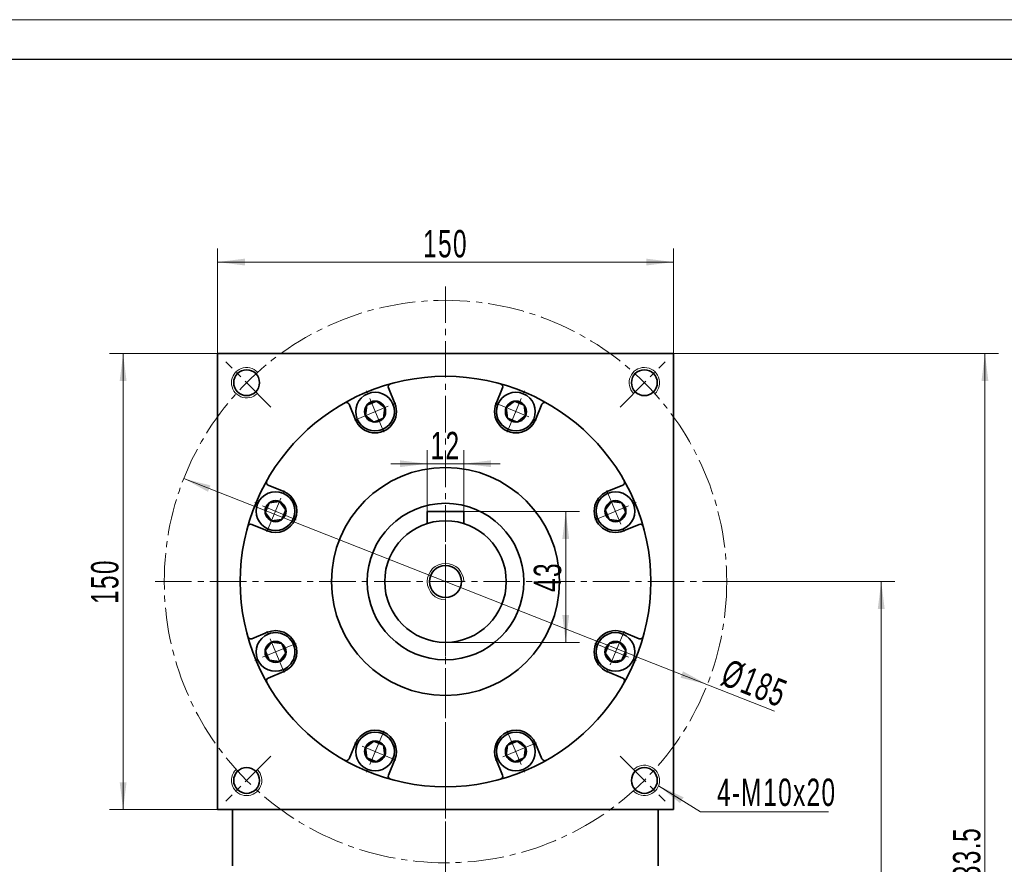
# Model space of a CAD drawing. Header units: millimetres. Extents: x 2861 to 3961, y -283 to 566.
# Tile 7 of 7: x 3472 to 3796, y 218 to 495. Entities that reach past the tile are written whole.
import ezdxf

# ---------------------------------------------------------------- set-up
doc = ezdxf.new("R2010")
doc.units = ezdxf.units.MM
doc.set_wipeout_variables(frame=1)
doc.linetypes.add('CENTER', pattern=[10.16, 6.35, -1.27, 1.27, -1.27])
doc.linetypes.add('点画线', pattern=[18, 12, -2, 2, -2])
doc.layers.get('0').update_dxf_attribs({"lineweight": 35})
for name, color, linetype, lineweight in [('3中心线层', 1, 'CENTER', 18), ('中心线层', 1, '点画线', 18), ('图框_外框线', 7, 'Continuous', 18), ('尺寸线层', 3, 'Continuous', 18), ('粗实线层', 7, 'Continuous', 35)]:
    doc.layers.add(name, color=color, linetype=linetype, lineweight=lineweight)
doc.styles.add('标准', font='txt', dxfattribs={"width": 0.667})
doc.dimstyles.new('a4-1-3', dxfattribs={"dimtxt": 9, "dimasz": 9, "dimexe": 4.5, "dimexo": 0, "dimgap": 1.5, "dimtad": 1, "dimdec": 3, "dimdsep": 46, "dimtxsty": '标准', "dimblk": '_CAXARROW', "dimcen": 0, "dimdle": 12, "dimazin": 2, "dimtfac": 0.707107, "dimtdec": 3, "dimtix": 1, "dimtmove": 2, "dimatfit": 3, "dimfxl": 0, "dimfrac": 2, "dimtolj": 1, "dimtzin": 0, "dimarcsym": 0})

# ---------------------------------------------------------------- blocks, each defined once
blk = doc.blocks.new('*X17')
at = {"layer": '中心线层', "linetype": '点画线', "lineweight": 18}
for p, q in [((0, -7.37), (0, 7.37)), ((-7.37, 0), (7.37, 0))]:
    blk.add_line(p, q, dxfattribs=at)
at = {"layer": '粗实线层'}
for p, q in [((-3.46, 0), (-1.73, 3)), ((-3.46, 0), (-1.73, -3)), ((-1.73, 3), (1.73, 3)), ((3.46, 0), (1.73, 3)), ((3.46, 0), (1.73, 3)), ((3.46, 0), (1.73, -3)), ((-1.73, -3), (1.73, -3))]:
    blk.add_line(p, q, dxfattribs=at)
blk.add_circle((0, 0), 3.46, dxfattribs=at)
for start, end in [(0, 180), (180, 360)]:
    blk.add_arc((0, 0), 6.37, start, end, dxfattribs=at)
blk = doc.blocks.new('*X18')
at = {"layer": '尺寸线层', "linetype": 'Continuous'}
for points in [[(3526.38, 344.5), (3534.34, 340.16), (3535.16, 342.25)], [(3698.53, 276.77), (3689.75, 279.02), (3690.57, 281.11)]]:
    blk.add_hatch(color=0, dxfattribs=at).paths.add_polyline_path(points, flags=0)
at = {"layer": '尺寸线层', "color": 0, "linetype": 'Continuous'}
blk.add_line((3720.69, 268.05), (3526.38, 344.5), dxfattribs=at)
at = {"layer": '尺寸线层', "color": 0, "insert": (3714.09, 277.07), "char_height": 9, "width": 41.9084, "attachment_point": 5, "rotation": 338.524, "line_spacing_factor": 1.15057, "style": '标准'}
blk.add_mtext('\\T1.1;%%C185', dxfattribs=at)
blk = doc.blocks.new('_CAXARROW')
blk.add_hatch(color=0).paths.add_polyline_path([(0, 0), (-1, 0.125), (-1, -0.125)], flags=0)
blk = doc.blocks.new('*X19')
at = {"layer": '尺寸线层', "linetype": 'Continuous'}
blk.add_hatch(color=0, dxfattribs=at).paths.add_polyline_path([(-14.71, 8.58), (-6.48, 4.77), (-7.68, 2.86)], flags=0)
at = {"layer": '尺寸线层', "color": 0, "linetype": 'Continuous'}
blk.add_line((-14.71, 8.58), (-0.97, 0), dxfattribs=at)
at = {"layer": '尺寸线层', "color": 0}
for p, q in [((-0.97, 0), (0, 0)), ((0, 0), (41.11, 0)), ((0, 0), (0, 0))]:
    blk.add_line(p, q, dxfattribs=at)
at = {"layer": '尺寸线层', "color": 0, "insert": (4.5, 1.8), "char_height": 9, "width": 78.7372, "attachment_point": 7, "line_spacing_factor": 1.15057, "style": '标准'}
blk.add_mtext('\\T1.1;4-M10x20', dxfattribs=at)
blk = doc.blocks.new('*X20')
at = {"layer": '尺寸线层', "linetype": 'Continuous'}
for points in [[(3537.46, 415.72), (3546.46, 416.84), (3546.46, 414.59)], [(3687.46, 415.72), (3678.46, 416.84), (3678.46, 414.59)]]:
    blk.add_hatch(color=0, dxfattribs=at).paths.add_polyline_path(points, flags=0)
at = {"layer": '尺寸线层', "color": 0, "linetype": 'Continuous'}
for p, q in [((3537.46, 385.63), (3537.46, 420.22)), ((3687.46, 385.63), (3687.46, 420.22)), ((3537.46, 415.72), (3687.46, 415.72))]:
    blk.add_line(p, q, dxfattribs=at)
at = {"layer": '尺寸线层', "color": 0, "insert": (3612.46, 421.69), "char_height": 9, "width": 26.8287, "attachment_point": 5, "line_spacing_factor": 1.15057, "style": '标准'}
blk.add_mtext('\\T1.1;150', dxfattribs=at)
blk = doc.blocks.new('*X21')
at = {"layer": '尺寸线层', "linetype": 'Continuous'}
for points in [[(3506.43, 385.63), (3505.3, 376.63), (3507.55, 376.63)], [(3506.43, 235.63), (3505.3, 244.63), (3507.55, 244.63)]]:
    blk.add_hatch(color=0, dxfattribs=at).paths.add_polyline_path(points, flags=0)
at = {"layer": '尺寸线层', "color": 0, "linetype": 'Continuous'}
for p, q in [((3537.46, 385.63), (3501.93, 385.63)), ((3506.43, 235.63), (3506.43, 385.63)), ((3537.46, 235.63), (3501.93, 235.63))]:
    blk.add_line(p, q, dxfattribs=at)
at = {"layer": '尺寸线层', "color": 0, "insert": (3500.45, 310.63), "char_height": 9, "width": 26.8287, "attachment_point": 5, "rotation": 90, "line_spacing_factor": 1.15057, "style": '标准'}
blk.add_mtext('\\T1.1;150', dxfattribs=at)
blk = doc.blocks.new('*X37')
at = {"layer": '尺寸线层', "linetype": 'Continuous'}
for points in [[(3606.46, 349.38), (3597.46, 348.26), (3597.46, 350.51)], [(3618.46, 349.38), (3627.46, 348.26), (3627.46, 350.51)]]:
    blk.add_hatch(color=0, dxfattribs=at).paths.add_polyline_path(points, flags=0)
at = {"layer": '尺寸线层', "color": 0, "linetype": 'Continuous'}
for p, q in [((3606.46, 333.63), (3606.46, 353.88)), ((3618.46, 333.63), (3618.46, 353.88)), ((3630.46, 349.38), (3594.46, 349.38))]:
    blk.add_line(p, q, dxfattribs=at)
at = {"layer": '尺寸线层', "color": 0, "insert": (3612.46, 355.36), "char_height": 9, "width": 18, "attachment_point": 5, "line_spacing_factor": 1.15057, "style": '标准'}
blk.add_mtext('\\T1.1;12', dxfattribs=at)
blk = doc.blocks.new('*X38')
at = {"layer": '尺寸线层', "linetype": 'Continuous'}
for points in [[(3652.01, 333.63), (3653.13, 324.63), (3650.88, 324.63)], [(3652.01, 290.63), (3653.13, 299.63), (3650.88, 299.63)]]:
    blk.add_hatch(color=0, dxfattribs=at).paths.add_polyline_path(points, flags=0)
at = {"layer": '尺寸线层', "color": 0, "linetype": 'Continuous'}
for p, q in [((3618.46, 333.63), (3656.51, 333.63)), ((3652.01, 333.63), (3652.01, 290.63)), ((3612.46, 290.63), (3656.51, 290.63))]:
    blk.add_line(p, q, dxfattribs=at)
at = {"layer": '尺寸线层', "color": 0, "insert": (3646.06, 312.13), "char_height": 9, "width": 18.4199, "attachment_point": 5, "rotation": 90, "line_spacing_factor": 1.15057, "style": '标准'}
blk.add_mtext('\\T1.1;43', dxfattribs=at)
blk = doc.blocks.new('*X50')
at = {"layer": '尺寸线层', "linetype": 'Continuous'}
for points in [[(3789.88, 385.63), (3788.75, 376.63), (3791, 376.63)], [(3789.88, 52.13), (3788.75, 61.13), (3791, 61.13)]]:
    blk.add_hatch(color=0, dxfattribs=at).paths.add_polyline_path(points, flags=0)
at = {"layer": '尺寸线层', "color": 0, "linetype": 'Continuous'}
for p, q in [((3687.46, 385.63), (3794.38, 385.63)), ((3789.88, 52.13), (3789.88, 385.63)), ((3699.96, 52.13), (3794.38, 52.13))]:
    blk.add_line(p, q, dxfattribs=at)
at = {"layer": '尺寸线层', "color": 0, "insert": (3783.92, 218.88), "char_height": 9, "width": 41.3526, "attachment_point": 5, "rotation": 90, "line_spacing_factor": 1.15057, "style": '标准'}
blk.add_mtext('\\T1.1;333.5', dxfattribs=at)
blk = doc.blocks.new('*X51')
at = {"layer": '尺寸线层', "linetype": 'Continuous'}
for points in [[(3755.77, 310.63), (3756.89, 301.63), (3754.64, 301.63)], [(3755.77, 52.13), (3756.89, 61.13), (3754.64, 61.13)]]:
    blk.add_hatch(color=0, dxfattribs=at).paths.add_polyline_path(points, flags=0)
at = {"layer": '尺寸线层', "color": 0, "linetype": 'Continuous'}
for p, q in [((3707.96, 310.63), (3760.27, 310.63)), ((3755.77, 310.63), (3755.77, 52.13)), ((3699.96, 52.13), (3760.27, 52.13))]:
    blk.add_line(p, q, dxfattribs=at)
at = {"layer": '尺寸线层', "color": 0, "insert": (3749.82, 181.38), "char_height": 9, "width": 42.0015, "attachment_point": 5, "rotation": 90, "line_spacing_factor": 1.15057, "style": '标准'}
blk.add_mtext('\\T1.1;258.5', dxfattribs=at)

msp = doc.modelspace()

# ---------------------------------------------------------------- linework, layer by layer
at = {"layer": '3中心线层'}
msp.add_line((3612.4551, 322.8212), (3612.4551, 39.8138), dxfattribs=at)
at = {"layer": '中心线层'}
for p, q in [((3612.4551, 53.7111), (3612.4551, 408.1411)), ((3555.0496, 368.0386), (3540.2237, 382.8644)), ((3669.8606, 368.0386), (3684.6865, 382.8644)), ((3516.9551, 310.6331), (3707.9551, 310.6331)), ((3555.0496, 253.2275), (3540.2237, 238.4017)), ((3669.8606, 253.2275), (3684.6865, 238.4017))]:
    msp.add_line(p, q, dxfattribs=at)
msp.add_circle((3612.4551, 310.6331), 92.5, dxfattribs=at)
at = {"layer": '图框_外框线', "color": 3}
msp.add_lwpolyline([(2860.6588, -282.6473), (3960.9738, -282.6473), (3960.9738, 495.4325), (2860.6588, 495.4325)], close=True, dxfattribs=at)
at = {"layer": '图框_外框线', "color": 3, "lineweight": 25}
msp.add_lwpolyline([(2926.1538, -269.5483), (3947.8748, -269.5483), (3947.8748, 482.3335), (2926.1538, 482.3335)], close=True, dxfattribs=at)
at = {"layer": '粗实线层'}
for p, q in [((3537.4551, 385.6331), (3687.4551, 385.6331)), ((3537.4551, 235.6331), (3537.4551, 385.6331)), ((3687.4551, 235.6331), (3687.4551, 385.6331)), ((3618.4551, 333.6331), (3606.4551, 333.6331)), ((3606.4551, 333.6331), (3606.4551, 329.7118)), ((3618.4551, 333.6331), (3618.4551, 329.7118)), ((3537.4551, 235.6331), (3687.4551, 235.6331)), ((3542.4551, 217.1331), (3542.4551, 235.6331)), ((3682.4551, 217.1331), (3682.4551, 235.6331))]:
    msp.add_line(p, q, dxfattribs=at)
for centre, radius in [((3547.0477, 376.0404), 4.25), ((3677.8625, 376.0404), 4.25), ((3612.4551, 310.6331), 67.5), ((3612.4551, 310.6331), 37.5), ((3612.4551, 310.6331), 25.75), ((3612.4551, 310.6331), 20), ((3612.4551, 310.6331), 5.25), ((3547.0477, 245.2257), 4.25), ((3677.8625, 245.2257), 4.25)]:
    msp.add_circle(centre, radius, dxfattribs=at)
at = {"layer": '粗实线层', "lineweight": 18}
for centre, radius, start, end in [((3547.0477, 376.0404), 5, 43.451277, 315), ((3677.8625, 376.0404), 5, 313.451277, 225), ((3612.4551, 310.6331), 6, 0, 270), ((3677.8625, 245.2257), 5, 223.451277, 135), ((3547.0477, 245.2257), 5, 133.451277, 45)]:
    msp.add_arc(centre, radius, start, end, dxfattribs=at)
at = {"layer": '粗实线层'}
for centre, start, end in [((3579.8004, 368.5634), 22.500053, 119.409337), ((3645.1098, 368.5634), 60.590663, 157.499947), ((3554.5248, 343.2877), 150.590663, 247.499947), ((3670.3854, 343.2877), 292.500053, 29.409337), ((3554.5248, 277.9784), 112.500053, 209.409337), ((3670.3854, 277.9784), 330.590663, 67.499947), ((3579.8004, 252.7027), 240.590663, 337.499947), ((3645.1098, 252.7027), 202.500053, 299.409337)]:
    msp.add_arc(centre, 1, start, end, dxfattribs=at)

# ---------------------------------------------------------------- block references
at = {"layer": '尺寸线层'}
msp.add_blockref('*X19', (3697.2597, 234.8944), dxfattribs=at)

# ---------------------------------------------------------------- dimensions: what is measured, and where the dimension line sits
dim = msp.add_linear_dim(base=(3687.4551, 415.7192), p1=(3537.4551, 385.6331), p2=(3687.4551, 385.6331), dimstyle='a4-1-3', override={"dimsah": 1, "dimtfill": 1, "dimtzin": 0}, dxfattribs=at)
dim.commit()
dim.dimension.update_dxf_attribs({"geometry": '*X20', "text_midpoint": (3612.4551, 421.6941)})
for base, p1, p2, angle, picture, middle in [((3506.4291, 385.6331), (3537.4551, 235.6331), (3537.4551, 385.6331), 90, '*X21', (3500.4543, 310.6331)), ((3789.8756, 385.6331), (3699.9551, 52.133), (3687.4551, 385.6331), 90, '*X50', (3783.9243, 218.883)), ((3652.0096, 290.6331), (3618.4551, 333.6331), (3612.4551, 290.6331), 270, '*X38', (3646.0598, 312.1331)), ((3755.7699, 52.133), (3707.9551, 310.6331), (3699.9551, 52.133), 90, '*X51', (3749.8185, 181.383))]:
    dim = msp.add_linear_dim(base=base, p1=p1, p2=p2, angle=angle, dimstyle='a4-1-3', override={"dimsah": 1, "dimtfill": 1, "dimtzin": 0}, dxfattribs=at)
    dim.commit()
    dim.dimension.update_dxf_attribs({"geometry": picture, "text_midpoint": middle})

# ---------------------------------------------------------------- next in the draw order: wipeouts: each hides what was drawn before it
for points in [[(3595.1833, 368.9635), (3595.1702, 368.9947), (3595.157, 369.0259), (3595.1437, 369.057), (3595.1302, 369.0879), (3595.1165, 369.1189), (3595.1026, 369.1497), (3595.0886, 369.1805), (3595.0744, 369.2112), (3595.0601, 369.2418), (3595.0456, 369.2724), (3595.0309, 369.3028), (3595.0161, 369.3332), (3595.0011, 369.3635), (3594.986, 369.3938), (3594.9707, 369.4239), (3594.9552, 369.454), (3594.9396, 369.484), (3594.9238, 369.5139), (3594.9079, 369.5437), (3594.8918, 369.5734), (3594.8755, 369.6031), (3594.8591, 369.6327), (3594.8425, 369.6621), (3594.8258, 369.6915), (3594.8089, 369.7208), (3594.7919, 369.75), (3594.7747, 369.7791), (3594.7573, 369.8082), (3594.7398, 369.8371), (3594.7222, 369.8659), (3594.7222, 369.8659), (3594.5592, 370.1171), (3594.3845, 370.3603), (3594.1987, 370.5951), (3594.002, 370.8209), (3593.7949, 371.0371), (3593.5778, 371.2434), (3593.3513, 371.4392), (3593.1158, 371.6242), (3592.8719, 371.7979), (3592.6201, 371.9599), (3592.361, 372.1099), (3592.0951, 372.2476), (3591.823, 372.3726), (3591.5453, 372.4846), (3591.2627, 372.5835), (3590.9757, 372.669), (3590.6851, 372.7409), (3590.3913, 372.799), (3590.0952, 372.8432), (3589.7973, 372.8735), (3589.4983, 372.8898), (3589.1989, 372.8919), (3588.8997, 372.88), (3588.6014, 372.854), (3588.3046, 372.814), (3588.0101, 372.7601), (3587.7184, 372.6924), (3587.4303, 372.6111), (3587.1462, 372.5163), (3586.867, 372.4083), (3586.867, 372.4083), (3586.5931, 372.2872), (3586.3252, 372.1534), (3586.064, 372.0071), (3585.8099, 371.8487), (3585.5635, 371.6786), (3585.3254, 371.497), (3585.0961, 371.3045), (3584.8761, 371.1013), (3584.6659, 370.8881), (3584.4659, 370.6652), (3584.2767, 370.4332), (3584.0986, 370.1925), (3583.932, 369.9437), (3583.7773, 369.6873), (3583.6348, 369.4239), (3583.5049, 369.1542), (3583.3878, 368.8786), (3583.2838, 368.5978), (3583.1931, 368.3124), (3583.1159, 368.0231), (3583.0524, 367.7305), (3583.0028, 367.4352), (3582.9671, 367.1379), (3582.9454, 366.8393), (3582.9378, 366.54), (3582.9442, 366.2406), (3582.9648, 365.9419), (3582.9993, 365.6444), (3583.0479, 365.349), (3583.1102, 365.0561), (3583.1102, 365.0561), (3583.1181, 365.0232), (3583.1262, 364.9904), (3583.1345, 364.9576), (3583.1429, 364.9249), (3583.1515, 364.8922), (3583.1603, 364.8595), (3583.1692, 364.8269), (3583.1783, 364.7943), (3583.1876, 364.7618), (3583.1971, 364.7294), (3583.2067, 364.6969), (3583.2166, 364.6646), (3583.2265, 364.6323), (3583.2367, 364.6), (3583.247, 364.5678), (3583.2575, 364.5357), (3583.2682, 364.5036), (3583.279, 364.4716), (3583.29, 364.4396), (3583.3012, 364.4077), (3583.3126, 364.3758), (3583.3241, 364.344), (3583.3358, 364.3123), (3583.3476, 364.2806), (3583.3596, 364.249), (3583.3718, 364.2175), (3583.3842, 364.186), (3583.3967, 364.1546), (3583.4094, 364.1233), (3583.4223, 364.092), (3583.4223, 364.092), (3583.5578, 363.7876), (3583.7091, 363.4906), (3583.8757, 363.2021), (3584.0572, 362.9226), (3584.2531, 362.653), (3584.4628, 362.394), (3584.6857, 362.1464), (3584.9214, 361.9108), (3585.169, 361.6878), (3585.428, 361.4781), (3585.6976, 361.2822), (3585.9771, 361.1007), (3586.2656, 360.9341), (3586.5626, 360.7828), (3586.867, 360.6473), (3587.1781, 360.5278), (3587.495, 360.4249), (3587.8169, 360.3386), (3588.1428, 360.2693), (3588.472, 360.2172), (3588.8034, 360.1824), (3589.1361, 360.1649), (3589.4694, 360.1649), (3589.8021, 360.1824), (3590.1336, 360.2172), (3590.4627, 360.2693), (3590.7886, 360.3386), (3591.1105, 360.4249), (3591.4274, 360.5278), (3591.7385, 360.6473), (3591.7385, 360.6473), (3592.043, 360.7828), (3592.3399, 360.9341), (3592.6285, 361.1007), (3592.9079, 361.2822), (3593.1775, 361.4781), (3593.4365, 361.6878), (3593.6841, 361.9108), (3593.9198, 362.1464), (3594.1427, 362.394), (3594.3525, 362.653), (3594.5483, 362.9226), (3594.7298, 363.2021), (3594.8964, 363.4906), (3595.0477, 363.7876), (3595.1833, 364.092), (3595.3027, 364.4031), (3595.4056, 364.72), (3595.4919, 365.0419), (3595.5612, 365.3678), (3595.6133, 365.697), (3595.6481, 366.0284), (3595.6656, 366.3611), (3595.6656, 366.6944), (3595.6481, 367.0272), (3595.6133, 367.3586), (3595.5612, 367.6877), (3595.4919, 368.0136), (3595.4056, 368.3355), (3595.3027, 368.6524)], [(3641.4879, 364.092), (3641.5008, 364.1233), (3641.5135, 364.1546), (3641.526, 364.186), (3641.5384, 364.2175), (3641.5506, 364.249), (3641.5626, 364.2806), (3641.5744, 364.3123), (3641.5861, 364.344), (3641.5976, 364.3758), (3641.609, 364.4077), (3641.6202, 364.4396), (3641.6312, 364.4716), (3641.642, 364.5036), (3641.6527, 364.5357), (3641.6632, 364.5678), (3641.6735, 364.6), (3641.6837, 364.6323), (3641.6936, 364.6646), (3641.7035, 364.6969), (3641.7131, 364.7294), (3641.7226, 364.7618), (3641.7319, 364.7943), (3641.741, 364.8269), (3641.7499, 364.8595), (3641.7587, 364.8922), (3641.7673, 364.9249), (3641.7757, 364.9576), (3641.784, 364.9904), (3641.7921, 365.0232), (3641.8, 365.0561), (3641.8, 365.0561), (3641.8623, 365.349), (3641.9109, 365.6444), (3641.9454, 365.9419), (3641.966, 366.2406), (3641.9724, 366.54), (3641.9648, 366.8393), (3641.9431, 367.1379), (3641.9074, 367.4352), (3641.8578, 367.7305), (3641.7943, 368.0231), (3641.7171, 368.3124), (3641.6264, 368.5978), (3641.5224, 368.8786), (3641.4053, 369.1542), (3641.2754, 369.4239), (3641.1329, 369.6873), (3640.9782, 369.9437), (3640.8116, 370.1925), (3640.6335, 370.4332), (3640.4443, 370.6652), (3640.2443, 370.8881), (3640.0341, 371.1013), (3639.8141, 371.3045), (3639.5848, 371.497), (3639.3467, 371.6786), (3639.1004, 371.8487), (3638.8462, 372.0071), (3638.585, 372.1534), (3638.3171, 372.2872), (3638.0432, 372.4083), (3638.0432, 372.4083), (3637.764, 372.5163), (3637.48, 372.6111), (3637.1918, 372.6924), (3636.9001, 372.7601), (3636.6056, 372.814), (3636.3088, 372.854), (3636.0105, 372.88), (3635.7113, 372.8919), (3635.4119, 372.8898), (3635.1129, 372.8735), (3634.815, 372.8432), (3634.5189, 372.799), (3634.2252, 372.7409), (3633.9345, 372.669), (3633.6475, 372.5835), (3633.3649, 372.4846), (3633.0872, 372.3726), (3632.8151, 372.2476), (3632.5492, 372.1099), (3632.2901, 371.9599), (3632.0383, 371.7979), (3631.7944, 371.6242), (3631.5589, 371.4392), (3631.3324, 371.2434), (3631.1153, 371.0371), (3630.9082, 370.8209), (3630.7115, 370.5951), (3630.5257, 370.3603), (3630.351, 370.1171), (3630.1881, 369.8659), (3630.1881, 369.8659), (3630.1704, 369.8371), (3630.1529, 369.8082), (3630.1355, 369.7791), (3630.1183, 369.75), (3630.1013, 369.7208), (3630.0844, 369.6915), (3630.0677, 369.6621), (3630.0511, 369.6327), (3630.0347, 369.6031), (3630.0184, 369.5734), (3630.0023, 369.5437), (3629.9864, 369.5139), (3629.9706, 369.484), (3629.955, 369.454), (3629.9395, 369.4239), (3629.9242, 369.3938), (3629.9091, 369.3635), (3629.8941, 369.3332), (3629.8793, 369.3028), (3629.8646, 369.2724), (3629.8501, 369.2418), (3629.8358, 369.2112), (3629.8216, 369.1805), (3629.8076, 369.1497), (3629.7937, 369.1189), (3629.78, 369.0879), (3629.7665, 369.057), (3629.7532, 369.0259), (3629.74, 368.9947), (3629.727, 368.9635), (3629.727, 368.9635), (3629.6075, 368.6524), (3629.5046, 368.3355), (3629.4183, 368.0136), (3629.349, 367.6877), (3629.2969, 367.3586), (3629.2621, 367.0272), (3629.2446, 366.6944), (3629.2446, 366.3611), (3629.2621, 366.0284), (3629.2969, 365.697), (3629.349, 365.3678), (3629.4183, 365.0419), (3629.5046, 364.72), (3629.6075, 364.4031), (3629.727, 364.092), (3629.8625, 363.7876), (3630.0138, 363.4906), (3630.1804, 363.2021), (3630.3619, 362.9226), (3630.5578, 362.653), (3630.7675, 362.394), (3630.9904, 362.1464), (3631.2261, 361.9108), (3631.4737, 361.6878), (3631.7327, 361.4781), (3632.0023, 361.2822), (3632.2817, 361.1007), (3632.5703, 360.9341), (3632.8672, 360.7828), (3633.1717, 360.6473), (3633.1717, 360.6473), (3633.4828, 360.5278), (3633.7997, 360.4249), (3634.1216, 360.3386), (3634.4475, 360.2693), (3634.7767, 360.2172), (3635.1081, 360.1824), (3635.4408, 360.1649), (3635.7741, 360.1649), (3636.1068, 360.1824), (3636.4383, 360.2172), (3636.7674, 360.2693), (3637.0933, 360.3386), (3637.4152, 360.4249), (3637.7321, 360.5278), (3638.0432, 360.6473), (3638.3477, 360.7828), (3638.6446, 360.9341), (3638.9332, 361.1007), (3639.2126, 361.2822), (3639.4822, 361.4781), (3639.7412, 361.6878), (3639.9888, 361.9108), (3640.2245, 362.1464), (3640.4474, 362.394), (3640.6571, 362.653), (3640.853, 362.9226), (3641.0345, 363.2021), (3641.2011, 363.4906), (3641.3524, 363.7876)], [(3558.9962, 339.6659), (3558.9649, 339.6787), (3558.9336, 339.6914), (3558.9021, 339.704), (3558.8707, 339.7163), (3558.8391, 339.7285), (3558.8075, 339.7405), (3558.7759, 339.7524), (3558.7441, 339.7641), (3558.7123, 339.7756), (3558.6805, 339.7869), (3558.6486, 339.7981), (3558.6166, 339.8091), (3558.5846, 339.82), (3558.5525, 339.8306), (3558.5203, 339.8411), (3558.4881, 339.8515), (3558.4559, 339.8616), (3558.4236, 339.8716), (3558.3912, 339.8814), (3558.3588, 339.891), (3558.3263, 339.9005), (3558.2938, 339.9098), (3558.2613, 339.9189), (3558.2287, 339.9279), (3558.196, 339.9367), (3558.1633, 339.9453), (3558.1305, 339.9537), (3558.0978, 339.9619), (3558.0649, 339.97), (3558.032, 339.9779), (3558.032, 339.9779), (3557.7392, 340.0403), (3557.4437, 340.0888), (3557.1463, 340.1234), (3556.8476, 340.1439), (3556.5482, 340.1504), (3556.2489, 340.1428), (3555.9502, 340.1211), (3555.6529, 340.0854), (3555.3577, 340.0357), (3555.065, 339.9722), (3554.7757, 339.8951), (3554.4904, 339.8044), (3554.2096, 339.7004), (3553.934, 339.5833), (3553.6642, 339.4533), (3553.4009, 339.3109), (3553.1445, 339.1561), (3552.8957, 338.9896), (3552.655, 338.8114), (3552.4229, 338.6222), (3552.2001, 338.4223), (3551.9868, 338.2121), (3551.7837, 337.9921), (3551.5911, 337.7628), (3551.4096, 337.5247), (3551.2394, 337.2783), (3551.081, 337.0242), (3550.9348, 336.7629), (3550.801, 336.495), (3550.6799, 336.2212), (3550.6799, 336.2212), (3550.5719, 335.9419), (3550.4771, 335.6579), (3550.3957, 335.3697), (3550.328, 335.078), (3550.2741, 334.7835), (3550.2342, 334.4868), (3550.2082, 334.1885), (3550.1962, 333.8893), (3550.1984, 333.5899), (3550.2146, 333.2909), (3550.2449, 332.993), (3550.2892, 332.6968), (3550.3473, 332.4031), (3550.4192, 332.1124), (3550.5047, 331.8255), (3550.6035, 331.5428), (3550.7156, 331.2652), (3550.8406, 330.9931), (3550.9782, 330.7272), (3551.1282, 330.468), (3551.2903, 330.2162), (3551.464, 329.9723), (3551.6489, 329.7368), (3551.8448, 329.5103), (3552.051, 329.2933), (3552.2673, 329.0862), (3552.4931, 328.8895), (3552.7278, 328.7036), (3552.971, 328.529), (3553.2222, 328.366), (3553.2222, 328.366), (3553.2511, 328.3483), (3553.28, 328.3308), (3553.309, 328.3135), (3553.3381, 328.2963), (3553.3673, 328.2793), (3553.3966, 328.2624), (3553.426, 328.2456), (3553.4555, 328.2291), (3553.4851, 328.2126), (3553.5147, 328.1964), (3553.5444, 328.1803), (3553.5743, 328.1643), (3553.6042, 328.1486), (3553.6342, 328.1329), (3553.6642, 328.1175), (3553.6944, 328.1022), (3553.7246, 328.087), (3553.7549, 328.072), (3553.7853, 328.0572), (3553.8158, 328.0425), (3553.8463, 328.028), (3553.877, 328.0137), (3553.9077, 327.9995), (3553.9384, 327.9855), (3553.9693, 327.9717), (3554.0002, 327.958), (3554.0312, 327.9445), (3554.0623, 327.9311), (3554.0934, 327.9179), (3554.1246, 327.9049), (3554.1246, 327.9049), (3554.4357, 327.7855), (3554.7526, 327.6825), (3555.0745, 327.5963), (3555.4005, 327.527), (3555.7296, 327.4749), (3556.061, 327.44), (3556.3938, 327.4226), (3556.727, 327.4226), (3557.0598, 327.44), (3557.3912, 327.4749), (3557.7203, 327.527), (3558.0463, 327.5963), (3558.3682, 327.6825), (3558.6851, 327.7855), (3558.9962, 327.9049), (3559.3006, 328.0404), (3559.5975, 328.1917), (3559.8861, 328.3583), (3560.1656, 328.5398), (3560.4352, 328.7357), (3560.6941, 328.9454), (3560.9418, 329.1684), (3561.1774, 329.404), (3561.4004, 329.6517), (3561.6101, 329.9106), (3561.806, 330.1802), (3561.9874, 330.4597), (3562.1541, 330.7483), (3562.3053, 331.0452), (3562.4409, 331.3496), (3562.4409, 331.3496), (3562.5603, 331.6607), (3562.6633, 331.9776), (3562.7495, 332.2995), (3562.8188, 332.6255), (3562.8709, 332.9546), (3562.9058, 333.286), (3562.9232, 333.6188), (3562.9232, 333.952), (3562.9058, 334.2848), (3562.8709, 334.6162), (3562.8188, 334.9453), (3562.7495, 335.2713), (3562.6633, 335.5932), (3562.5603, 335.9101), (3562.4409, 336.2212), (3562.3053, 336.5256), (3562.1541, 336.8225), (3561.9874, 337.1111), (3561.806, 337.3906), (3561.6101, 337.6602), (3561.4004, 337.9191), (3561.1774, 338.1668), (3560.9418, 338.4024), (3560.6941, 338.6254), (3560.4352, 338.8351), (3560.1656, 339.031), (3559.8861, 339.2125), (3559.5975, 339.3791), (3559.3006, 339.5304)], [(3670.7856, 327.9049), (3670.8168, 327.9179), (3670.8479, 327.9311), (3670.879, 327.9445), (3670.91, 327.958), (3670.9409, 327.9717), (3670.9718, 327.9855), (3671.0025, 327.9995), (3671.0332, 328.0137), (3671.0639, 328.028), (3671.0944, 328.0425), (3671.1249, 328.0572), (3671.1553, 328.072), (3671.1856, 328.087), (3671.2158, 328.1022), (3671.246, 328.1175), (3671.2761, 328.1329), (3671.306, 328.1486), (3671.3359, 328.1643), (3671.3658, 328.1803), (3671.3955, 328.1964), (3671.4251, 328.2126), (3671.4547, 328.2291), (3671.4842, 328.2456), (3671.5136, 328.2624), (3671.5429, 328.2793), (3671.5721, 328.2963), (3671.6012, 328.3135), (3671.6302, 328.3308), (3671.6591, 328.3483), (3671.688, 328.366), (3671.688, 328.366), (3671.9392, 328.529), (3672.1824, 328.7036), (3672.4172, 328.8895), (3672.6429, 329.0862), (3672.8592, 329.2933), (3673.0654, 329.5103), (3673.2613, 329.7368), (3673.4462, 329.9723), (3673.6199, 330.2162), (3673.782, 330.468), (3673.932, 330.7272), (3674.0696, 330.9931), (3674.1946, 331.2652), (3674.3067, 331.5428), (3674.4055, 331.8255), (3674.491, 332.1124), (3674.5629, 332.4031), (3674.621, 332.6968), (3674.6653, 332.993), (3674.6956, 333.2909), (3674.7118, 333.5899), (3674.714, 333.8893), (3674.702, 334.1885), (3674.6761, 334.4868), (3674.6361, 334.7835), (3674.5822, 335.078), (3674.5145, 335.3697), (3674.4332, 335.6579), (3674.3384, 335.9419), (3674.2303, 336.2212), (3674.2303, 336.2212), (3674.1092, 336.495), (3673.9754, 336.7629), (3673.8292, 337.0242), (3673.6708, 337.2783), (3673.5006, 337.5247), (3673.3191, 337.7628), (3673.1265, 337.9921), (3672.9234, 338.2121), (3672.7102, 338.4223), (3672.4873, 338.6222), (3672.2552, 338.8114), (3672.0145, 338.9896), (3671.7657, 339.1561), (3671.5093, 339.3109), (3671.246, 339.4533), (3670.9762, 339.5833), (3670.7006, 339.7004), (3670.4199, 339.8044), (3670.1345, 339.8951), (3669.8452, 339.9722), (3669.5526, 340.0357), (3669.2573, 340.0854), (3668.96, 340.1211), (3668.6613, 340.1428), (3668.362, 340.1504), (3668.0626, 340.1439), (3667.7639, 340.1234), (3667.4665, 340.0888), (3667.171, 340.0403), (3666.8782, 339.9779), (3666.8782, 339.9779), (3666.8453, 339.97), (3666.8125, 339.9619), (3666.7797, 339.9537), (3666.7469, 339.9453), (3666.7142, 339.9367), (3666.6816, 339.9279), (3666.6489, 339.9189), (3666.6164, 339.9098), (3666.5839, 339.9005), (3666.5514, 339.891), (3666.519, 339.8814), (3666.4866, 339.8716), (3666.4543, 339.8616), (3666.4221, 339.8515), (3666.3899, 339.8411), (3666.3577, 339.8306), (3666.3256, 339.82), (3666.2936, 339.8091), (3666.2616, 339.7981), (3666.2297, 339.7869), (3666.1979, 339.7756), (3666.1661, 339.7641), (3666.1344, 339.7524), (3666.1027, 339.7405), (3666.0711, 339.7285), (3666.0395, 339.7163), (3666.0081, 339.704), (3665.9767, 339.6914), (3665.9453, 339.6787), (3665.914, 339.6659), (3665.914, 339.6659), (3665.6096, 339.5304), (3665.3127, 339.3791), (3665.0241, 339.2125), (3664.7446, 339.031), (3664.475, 338.8351), (3664.2161, 338.6254), (3663.9684, 338.4024), (3663.7328, 338.1668), (3663.5098, 337.9191), (3663.3001, 337.6602), (3663.1043, 337.3906), (3662.9228, 337.1111), (3662.7561, 336.8225), (3662.6049, 336.5256), (3662.4693, 336.2212), (3662.3499, 335.9101), (3662.2469, 335.5932), (3662.1607, 335.2713), (3662.0914, 334.9453), (3662.0393, 334.6162), (3662.0044, 334.2848), (3661.987, 333.952), (3661.987, 333.6188), (3662.0044, 333.286), (3662.0393, 332.9546), (3662.0914, 332.6255), (3662.1607, 332.2995), (3662.2469, 331.9776), (3662.3499, 331.6607), (3662.4693, 331.3496), (3662.4693, 331.3496), (3662.6049, 331.0452), (3662.7561, 330.7483), (3662.9228, 330.4597), (3663.1043, 330.1802), (3663.3001, 329.9106), (3663.5098, 329.6517), (3663.7328, 329.404), (3663.9684, 329.1684), (3664.2161, 328.9454), (3664.475, 328.7357), (3664.7446, 328.5398), (3665.0241, 328.3583), (3665.3127, 328.1917), (3665.6096, 328.0404), (3665.914, 327.9049), (3666.2251, 327.7855), (3666.5421, 327.6825), (3666.8639, 327.5963), (3667.1899, 327.527), (3667.519, 327.4749), (3667.8504, 327.44), (3668.1832, 327.4226), (3668.5164, 327.4226), (3668.8492, 327.44), (3669.1806, 327.4749), (3669.5097, 327.527), (3669.8357, 327.5963), (3670.1576, 327.6825), (3670.4745, 327.7855)], [(3554.1246, 293.3612), (3554.0934, 293.3482), (3554.0623, 293.335), (3554.0312, 293.3216), (3554.0002, 293.3081), (3553.9693, 293.2944), (3553.9384, 293.2806), (3553.9077, 293.2666), (3553.877, 293.2524), (3553.8463, 293.2381), (3553.8158, 293.2236), (3553.7853, 293.2089), (3553.7549, 293.1941), (3553.7246, 293.1791), (3553.6944, 293.1639), (3553.6642, 293.1486), (3553.6342, 293.1332), (3553.6042, 293.1175), (3553.5743, 293.1018), (3553.5444, 293.0858), (3553.5147, 293.0697), (3553.4851, 293.0535), (3553.4555, 293.037), (3553.426, 293.0205), (3553.3966, 293.0037), (3553.3673, 292.9868), (3553.3381, 292.9698), (3553.309, 292.9526), (3553.28, 292.9353), (3553.2511, 292.9178), (3553.2222, 292.9001), (3553.2222, 292.9001), (3552.971, 292.7371), (3552.7278, 292.5625), (3552.4931, 292.3766), (3552.2673, 292.1799), (3552.051, 291.9728), (3551.8448, 291.7558), (3551.6489, 291.5293), (3551.464, 291.2938), (3551.2903, 291.0499), (3551.1282, 290.7981), (3550.9782, 290.5389), (3550.8406, 290.273), (3550.7156, 290.0009), (3550.6035, 289.7233), (3550.5047, 289.4406), (3550.4192, 289.1537), (3550.3473, 288.863), (3550.2892, 288.5693), (3550.2449, 288.2731), (3550.2146, 287.9752), (3550.1984, 287.6762), (3550.1962, 287.3768), (3550.2082, 287.0776), (3550.2342, 286.7793), (3550.2741, 286.4826), (3550.328, 286.1881), (3550.3957, 285.8964), (3550.4771, 285.6082), (3550.5719, 285.3242), (3550.6799, 285.0449), (3550.6799, 285.0449), (3550.801, 284.7711), (3550.9348, 284.5032), (3551.081, 284.2419), (3551.2394, 283.9878), (3551.4096, 283.7414), (3551.5911, 283.5033), (3551.7837, 283.274), (3551.9868, 283.054), (3552.2001, 282.8438), (3552.4229, 282.6439), (3552.655, 282.4547), (3552.8957, 282.2765), (3553.1445, 282.11), (3553.4009, 281.9552), (3553.6642, 281.8128), (3553.934, 281.6828), (3554.2096, 281.5657), (3554.4904, 281.4617), (3554.7757, 281.371), (3555.065, 281.2939), (3555.3577, 281.2304), (3555.6529, 281.1807), (3555.9502, 281.145), (3556.2489, 281.1233), (3556.5482, 281.1157), (3556.8476, 281.1222), (3557.1463, 281.1427), (3557.4437, 281.1773), (3557.7392, 281.2258), (3558.032, 281.2882), (3558.032, 281.2882), (3558.0649, 281.2961), (3558.0978, 281.3042), (3558.1305, 281.3124), (3558.1633, 281.3208), (3558.196, 281.3294), (3558.2287, 281.3382), (3558.2613, 281.3472), (3558.2938, 281.3563), (3558.3263, 281.3656), (3558.3588, 281.3751), (3558.3912, 281.3847), (3558.4236, 281.3945), (3558.4559, 281.4045), (3558.4881, 281.4146), (3558.5203, 281.425), (3558.5525, 281.4355), (3558.5846, 281.4461), (3558.6166, 281.457), (3558.6486, 281.468), (3558.6805, 281.4792), (3558.7123, 281.4905), (3558.7441, 281.502), (3558.7759, 281.5137), (3558.8075, 281.5256), (3558.8391, 281.5376), (3558.8707, 281.5498), (3558.9021, 281.5621), (3558.9336, 281.5747), (3558.9649, 281.5874), (3558.9962, 281.6002), (3558.9962, 281.6002), (3559.3006, 281.7357), (3559.5975, 281.887), (3559.8861, 282.0536), (3560.1656, 282.2351), (3560.4352, 282.431), (3560.6941, 282.6407), (3560.9418, 282.8637), (3561.1774, 283.0993), (3561.4004, 283.347), (3561.6101, 283.6059), (3561.806, 283.8755), (3561.9874, 284.155), (3562.1541, 284.4436), (3562.3053, 284.7405), (3562.4409, 285.0449), (3562.5603, 285.356), (3562.6633, 285.6729), (3562.7495, 285.9948), (3562.8188, 286.3208), (3562.8709, 286.6499), (3562.9058, 286.9813), (3562.9232, 287.3141), (3562.9232, 287.6473), (3562.9058, 287.9801), (3562.8709, 288.3115), (3562.8188, 288.6406), (3562.7495, 288.9666), (3562.6633, 289.2885), (3562.5603, 289.6054), (3562.4409, 289.9165), (3562.4409, 289.9165), (3562.3053, 290.2209), (3562.1541, 290.5178), (3561.9874, 290.8064), (3561.806, 291.0859), (3561.6101, 291.3555), (3561.4004, 291.6144), (3561.1774, 291.8621), (3560.9418, 292.0977), (3560.6941, 292.3207), (3560.4352, 292.5304), (3560.1656, 292.7263), (3559.8861, 292.9078), (3559.5975, 293.0744), (3559.3006, 293.2257), (3558.9962, 293.3612), (3558.6851, 293.4806), (3558.3682, 293.5836), (3558.0463, 293.6698), (3557.7203, 293.7391), (3557.3912, 293.7912), (3557.0598, 293.8261), (3556.727, 293.8435), (3556.3938, 293.8435), (3556.061, 293.8261), (3555.7296, 293.7912), (3555.4005, 293.7391), (3555.0745, 293.6698), (3554.7526, 293.5836), (3554.4357, 293.4806)], [(3665.914, 281.6002), (3665.9453, 281.5874), (3665.9767, 281.5747), (3666.0081, 281.5621), (3666.0395, 281.5498), (3666.0711, 281.5376), (3666.1027, 281.5256), (3666.1344, 281.5137), (3666.1661, 281.502), (3666.1979, 281.4905), (3666.2297, 281.4792), (3666.2616, 281.468), (3666.2936, 281.457), (3666.3256, 281.4461), (3666.3577, 281.4355), (3666.3899, 281.425), (3666.4221, 281.4146), (3666.4543, 281.4045), (3666.4866, 281.3945), (3666.519, 281.3847), (3666.5514, 281.3751), (3666.5839, 281.3656), (3666.6164, 281.3563), (3666.6489, 281.3472), (3666.6816, 281.3382), (3666.7142, 281.3294), (3666.7469, 281.3208), (3666.7797, 281.3124), (3666.8125, 281.3042), (3666.8453, 281.2961), (3666.8782, 281.2882), (3666.8782, 281.2882), (3667.171, 281.2258), (3667.4665, 281.1773), (3667.7639, 281.1427), (3668.0626, 281.1222), (3668.362, 281.1157), (3668.6613, 281.1233), (3668.96, 281.145), (3669.2573, 281.1807), (3669.5526, 281.2304), (3669.8452, 281.2939), (3670.1345, 281.371), (3670.4199, 281.4617), (3670.7006, 281.5657), (3670.9762, 281.6828), (3671.246, 281.8128), (3671.5093, 281.9552), (3671.7657, 282.11), (3672.0145, 282.2765), (3672.2552, 282.4547), (3672.4873, 282.6439), (3672.7102, 282.8438), (3672.9234, 283.054), (3673.1265, 283.274), (3673.3191, 283.5033), (3673.5006, 283.7414), (3673.6708, 283.9878), (3673.8292, 284.2419), (3673.9754, 284.5032), (3674.1092, 284.7711), (3674.2303, 285.0449), (3674.2303, 285.0449), (3674.3384, 285.3242), (3674.4332, 285.6082), (3674.5145, 285.8964), (3674.5822, 286.1881), (3674.6361, 286.4826), (3674.6761, 286.7793), (3674.702, 287.0776), (3674.714, 287.3768), (3674.7118, 287.6762), (3674.6956, 287.9752), (3674.6653, 288.2731), (3674.621, 288.5693), (3674.5629, 288.863), (3674.491, 289.1537), (3674.4055, 289.4406), (3674.3067, 289.7233), (3674.1946, 290.0009), (3674.0696, 290.273), (3673.932, 290.5389), (3673.782, 290.7981), (3673.6199, 291.0499), (3673.4462, 291.2938), (3673.2613, 291.5293), (3673.0654, 291.7558), (3672.8592, 291.9728), (3672.6429, 292.1799), (3672.4172, 292.3766), (3672.1824, 292.5625), (3671.9392, 292.7371), (3671.688, 292.9001), (3671.688, 292.9001), (3671.6591, 292.9178), (3671.6302, 292.9353), (3671.6012, 292.9526), (3671.5721, 292.9698), (3671.5429, 292.9868), (3671.5136, 293.0037), (3671.4842, 293.0205), (3671.4547, 293.037), (3671.4251, 293.0535), (3671.3955, 293.0697), (3671.3658, 293.0858), (3671.3359, 293.1018), (3671.306, 293.1175), (3671.2761, 293.1332), (3671.246, 293.1486), (3671.2158, 293.1639), (3671.1856, 293.1791), (3671.1553, 293.1941), (3671.1249, 293.2089), (3671.0944, 293.2236), (3671.0639, 293.2381), (3671.0332, 293.2524), (3671.0025, 293.2666), (3670.9718, 293.2806), (3670.9409, 293.2944), (3670.91, 293.3081), (3670.879, 293.3216), (3670.8479, 293.335), (3670.8168, 293.3482), (3670.7856, 293.3612), (3670.7856, 293.3612), (3670.4745, 293.4806), (3670.1576, 293.5836), (3669.8357, 293.6698), (3669.5097, 293.7391), (3669.1806, 293.7912), (3668.8492, 293.8261), (3668.5164, 293.8435), (3668.1832, 293.8435), (3667.8504, 293.8261), (3667.519, 293.7912), (3667.1899, 293.7391), (3666.8639, 293.6698), (3666.5421, 293.5836), (3666.2251, 293.4806), (3665.914, 293.3612), (3665.6096, 293.2257), (3665.3127, 293.0744), (3665.0241, 292.9078), (3664.7446, 292.7263), (3664.475, 292.5304), (3664.2161, 292.3207), (3663.9684, 292.0977), (3663.7328, 291.8621), (3663.5098, 291.6144), (3663.3001, 291.3555), (3663.1043, 291.0859), (3662.9228, 290.8064), (3662.7561, 290.5178), (3662.6049, 290.2209), (3662.4693, 289.9165), (3662.4693, 289.9165), (3662.3499, 289.6054), (3662.2469, 289.2885), (3662.1607, 288.9666), (3662.0914, 288.6406), (3662.0393, 288.3115), (3662.0044, 287.9801), (3661.987, 287.6473), (3661.987, 287.3141), (3662.0044, 286.9813), (3662.0393, 286.6499), (3662.0914, 286.3208), (3662.1607, 285.9948), (3662.2469, 285.6729), (3662.3499, 285.356), (3662.4693, 285.0449), (3662.6049, 284.7405), (3662.7561, 284.4436), (3662.9228, 284.155), (3663.1043, 283.8755), (3663.3001, 283.6059), (3663.5098, 283.347), (3663.7328, 283.0993), (3663.9684, 282.8637), (3664.2161, 282.6407), (3664.475, 282.431), (3664.7446, 282.2351), (3665.0241, 282.0536), (3665.3127, 281.887), (3665.6096, 281.7357)], [(3583.4223, 257.1741), (3583.4094, 257.1428), (3583.3967, 257.1115), (3583.3842, 257.0801), (3583.3718, 257.0486), (3583.3596, 257.0171), (3583.3476, 256.9855), (3583.3358, 256.9538), (3583.3241, 256.9221), (3583.3126, 256.8903), (3583.3012, 256.8584), (3583.29, 256.8265), (3583.279, 256.7945), (3583.2682, 256.7625), (3583.2575, 256.7304), (3583.247, 256.6983), (3583.2367, 256.6661), (3583.2265, 256.6338), (3583.2166, 256.6015), (3583.2067, 256.5692), (3583.1971, 256.5367), (3583.1876, 256.5043), (3583.1783, 256.4718), (3583.1692, 256.4392), (3583.1603, 256.4066), (3583.1515, 256.3739), (3583.1429, 256.3412), (3583.1345, 256.3085), (3583.1262, 256.2757), (3583.1181, 256.2429), (3583.1102, 256.21), (3583.1102, 256.21), (3583.0479, 255.9171), (3582.9993, 255.6217), (3582.9648, 255.3242), (3582.9442, 255.0255), (3582.9378, 254.7261), (3582.9454, 254.4268), (3582.9671, 254.1282), (3583.0028, 253.8309), (3583.0524, 253.5356), (3583.1159, 253.243), (3583.1931, 252.9537), (3583.2838, 252.6683), (3583.3878, 252.3875), (3583.5049, 252.1119), (3583.6348, 251.8422), (3583.7773, 251.5788), (3583.932, 251.3225), (3584.0986, 251.0736), (3584.2767, 250.8329), (3584.4659, 250.6009), (3584.6659, 250.378), (3584.8761, 250.1648), (3585.0961, 249.9616), (3585.3254, 249.7691), (3585.5635, 249.5875), (3585.8099, 249.4174), (3586.064, 249.259), (3586.3252, 249.1127), (3586.5931, 248.9789), (3586.867, 248.8578), (3586.867, 248.8578), (3587.1462, 248.7498), (3587.4303, 248.655), (3587.7184, 248.5737), (3588.0101, 248.506), (3588.3046, 248.4521), (3588.6014, 248.4121), (3588.8997, 248.3861), (3589.1989, 248.3742), (3589.4983, 248.3763), (3589.7973, 248.3926), (3590.0952, 248.4229), (3590.3913, 248.4671), (3590.6851, 248.5252), (3590.9757, 248.5971), (3591.2627, 248.6826), (3591.5453, 248.7815), (3591.823, 248.8935), (3592.0951, 249.0185), (3592.361, 249.1562), (3592.6201, 249.3062), (3592.8719, 249.4682), (3593.1158, 249.6419), (3593.3513, 249.8269), (3593.5778, 250.0227), (3593.7949, 250.229), (3594.002, 250.4452), (3594.1987, 250.671), (3594.3845, 250.9058), (3594.5592, 251.149), (3594.7222, 251.4002), (3594.7222, 251.4002), (3594.7398, 251.429), (3594.7573, 251.4579), (3594.7747, 251.487), (3594.7919, 251.5161), (3594.8089, 251.5453), (3594.8258, 251.5746), (3594.8425, 251.604), (3594.8591, 251.6334), (3594.8755, 251.663), (3594.8918, 251.6927), (3594.9079, 251.7224), (3594.9238, 251.7522), (3594.9396, 251.7821), (3594.9552, 251.8121), (3594.9707, 251.8422), (3594.986, 251.8723), (3595.0011, 251.9026), (3595.0161, 251.9329), (3595.0309, 251.9633), (3595.0456, 251.9937), (3595.0601, 252.0243), (3595.0744, 252.0549), (3595.0886, 252.0856), (3595.1026, 252.1164), (3595.1165, 252.1472), (3595.1302, 252.1782), (3595.1437, 252.2092), (3595.157, 252.2402), (3595.1702, 252.2714), (3595.1833, 252.3026), (3595.1833, 252.3026), (3595.3027, 252.6137), (3595.4056, 252.9306), (3595.4919, 253.2525), (3595.5612, 253.5784), (3595.6133, 253.9075), (3595.6481, 254.2389), (3595.6656, 254.5717), (3595.6656, 254.905), (3595.6481, 255.2377), (3595.6133, 255.5691), (3595.5612, 255.8983), (3595.4919, 256.2242), (3595.4056, 256.5461), (3595.3027, 256.863), (3595.1833, 257.1741), (3595.0477, 257.4785), (3594.8964, 257.7755), (3594.7298, 258.064), (3594.5483, 258.3435), (3594.3525, 258.6131), (3594.1427, 258.8721), (3593.9198, 259.1197), (3593.6841, 259.3553), (3593.4365, 259.5783), (3593.1775, 259.788), (3592.9079, 259.9839), (3592.6285, 260.1654), (3592.3399, 260.332), (3592.043, 260.4833), (3591.7385, 260.6188), (3591.7385, 260.6188), (3591.4274, 260.7383), (3591.1105, 260.8412), (3590.7886, 260.9275), (3590.4627, 260.9968), (3590.1336, 261.0489), (3589.8021, 261.0837), (3589.4694, 261.1012), (3589.1361, 261.1012), (3588.8034, 261.0837), (3588.472, 261.0489), (3588.1428, 260.9968), (3587.8169, 260.9275), (3587.495, 260.8412), (3587.1781, 260.7383), (3586.867, 260.6188), (3586.5626, 260.4833), (3586.2656, 260.332), (3585.9771, 260.1654), (3585.6976, 259.9839), (3585.428, 259.788), (3585.169, 259.5783), (3584.9214, 259.3553), (3584.6857, 259.1197), (3584.4628, 258.8721), (3584.2531, 258.6131), (3584.0572, 258.3435), (3583.8757, 258.064), (3583.7091, 257.7755), (3583.5578, 257.4785)], [(3629.727, 252.3026), (3629.74, 252.2714), (3629.7532, 252.2402), (3629.7665, 252.2092), (3629.78, 252.1782), (3629.7937, 252.1472), (3629.8076, 252.1164), (3629.8216, 252.0856), (3629.8358, 252.0549), (3629.8501, 252.0243), (3629.8646, 251.9937), (3629.8793, 251.9633), (3629.8941, 251.9329), (3629.9091, 251.9026), (3629.9242, 251.8723), (3629.9395, 251.8422), (3629.955, 251.8121), (3629.9706, 251.7821), (3629.9864, 251.7522), (3630.0023, 251.7224), (3630.0184, 251.6927), (3630.0347, 251.663), (3630.0511, 251.6334), (3630.0677, 251.604), (3630.0844, 251.5746), (3630.1013, 251.5453), (3630.1183, 251.5161), (3630.1355, 251.487), (3630.1529, 251.4579), (3630.1704, 251.429), (3630.1881, 251.4002), (3630.1881, 251.4002), (3630.351, 251.149), (3630.5257, 250.9058), (3630.7115, 250.671), (3630.9082, 250.4452), (3631.1153, 250.229), (3631.3324, 250.0227), (3631.5589, 249.8269), (3631.7944, 249.6419), (3632.0383, 249.4682), (3632.2901, 249.3062), (3632.5492, 249.1562), (3632.8151, 249.0185), (3633.0872, 248.8935), (3633.3649, 248.7815), (3633.6475, 248.6826), (3633.9345, 248.5971), (3634.2252, 248.5252), (3634.5189, 248.4671), (3634.815, 248.4229), (3635.1129, 248.3926), (3635.4119, 248.3763), (3635.7113, 248.3742), (3636.0105, 248.3861), (3636.3088, 248.4121), (3636.6056, 248.4521), (3636.9001, 248.506), (3637.1918, 248.5737), (3637.48, 248.655), (3637.764, 248.7498), (3638.0432, 248.8578), (3638.0432, 248.8578), (3638.3171, 248.9789), (3638.585, 249.1127), (3638.8462, 249.259), (3639.1004, 249.4174), (3639.3467, 249.5875), (3639.5848, 249.7691), (3639.8141, 249.9616), (3640.0341, 250.1648), (3640.2443, 250.378), (3640.4443, 250.6009), (3640.6335, 250.8329), (3640.8116, 251.0736), (3640.9782, 251.3225), (3641.1329, 251.5788), (3641.2754, 251.8422), (3641.4053, 252.1119), (3641.5224, 252.3875), (3641.6264, 252.6683), (3641.7171, 252.9537), (3641.7943, 253.243), (3641.8578, 253.5356), (3641.9074, 253.8309), (3641.9431, 254.1282), (3641.9648, 254.4268), (3641.9724, 254.7261), (3641.966, 255.0255), (3641.9454, 255.3242), (3641.9109, 255.6217), (3641.8623, 255.9171), (3641.8, 256.21), (3641.8, 256.21), (3641.7921, 256.2429), (3641.784, 256.2757), (3641.7757, 256.3085), (3641.7673, 256.3412), (3641.7587, 256.3739), (3641.7499, 256.4066), (3641.741, 256.4392), (3641.7319, 256.4718), (3641.7226, 256.5043), (3641.7131, 256.5367), (3641.7035, 256.5692), (3641.6936, 256.6015), (3641.6837, 256.6338), (3641.6735, 256.6661), (3641.6632, 256.6983), (3641.6527, 256.7304), (3641.642, 256.7625), (3641.6312, 256.7945), (3641.6202, 256.8265), (3641.609, 256.8584), (3641.5976, 256.8903), (3641.5861, 256.9221), (3641.5744, 256.9538), (3641.5626, 256.9855), (3641.5506, 257.0171), (3641.5384, 257.0486), (3641.526, 257.0801), (3641.5135, 257.1115), (3641.5008, 257.1428), (3641.4879, 257.1741), (3641.4879, 257.1741), (3641.3524, 257.4785), (3641.2011, 257.7755), (3641.0345, 258.064), (3640.853, 258.3435), (3640.6571, 258.6131), (3640.4474, 258.8721), (3640.2245, 259.1197), (3639.9888, 259.3553), (3639.7412, 259.5783), (3639.4822, 259.788), (3639.2126, 259.9839), (3638.9332, 260.1654), (3638.6446, 260.332), (3638.3477, 260.4833), (3638.0432, 260.6188), (3637.7321, 260.7383), (3637.4152, 260.8412), (3637.0933, 260.9275), (3636.7674, 260.9968), (3636.4383, 261.0489), (3636.1068, 261.0837), (3635.7741, 261.1012), (3635.4408, 261.1012), (3635.1081, 261.0837), (3634.7767, 261.0489), (3634.4475, 260.9968), (3634.1216, 260.9275), (3633.7997, 260.8412), (3633.4828, 260.7383), (3633.1717, 260.6188), (3633.1717, 260.6188), (3632.8672, 260.4833), (3632.5703, 260.332), (3632.2817, 260.1654), (3632.0023, 259.9839), (3631.7327, 259.788), (3631.4737, 259.5783), (3631.2261, 259.3553), (3630.9904, 259.1197), (3630.7675, 258.8721), (3630.5578, 258.6131), (3630.3619, 258.3435), (3630.1804, 258.064), (3630.0138, 257.7755), (3629.8625, 257.4785), (3629.727, 257.1741), (3629.6075, 256.863), (3629.5046, 256.5461), (3629.4183, 256.2242), (3629.349, 255.8983), (3629.2969, 255.5691), (3629.2621, 255.2377), (3629.2446, 254.905), (3629.2446, 254.5717), (3629.2621, 254.2389), (3629.2969, 253.9075), (3629.349, 253.5784), (3629.4183, 253.2525), (3629.5046, 252.9306), (3629.6075, 252.6137)]]:
    msp.add_wipeout(points).dxf.layer = '粗实线层'

# ---------------------------------------------------------------- next in the draw order: linework, layer by layer
at = {"layer": '粗实线层'}
for p, q in [((3595.7699, 369.2065), (3593.6586, 374.3036)), ((3629.1403, 369.2065), (3631.2516, 374.3036)), ((3582.8356, 363.849), (3580.7243, 368.9461)), ((3642.0746, 363.849), (3644.1859, 368.9461)), ((3559.2392, 340.2526), (3554.1421, 342.3638)), ((3665.671, 340.2526), (3670.7681, 342.3638)), ((3553.8816, 327.3182), (3548.7845, 329.4295)), ((3671.0286, 327.3182), (3676.1257, 329.4295)), ((3553.8816, 293.9479), (3548.7845, 291.8366)), ((3671.0286, 293.9479), (3676.1257, 291.8366)), ((3559.2392, 281.0135), (3554.1421, 278.9023)), ((3665.671, 281.0135), (3670.7681, 278.9023)), ((3582.8356, 257.4171), (3580.7243, 252.32)), ((3642.0746, 257.4171), (3644.1859, 252.32)), ((3595.7699, 252.0596), (3593.6586, 246.9625)), ((3629.1403, 252.0596), (3631.2516, 246.9625))]:
    msp.add_line(p, q, dxfattribs=at)
for centre, radius, start, end in [((3594.5825, 374.6863), 1, 105.590663, 202.499947), ((3630.3277, 374.6863), 1, 337.500053, 74.409337), ((3589.3028, 366.5278), 7, 202.5, 22.5), ((3635.6075, 366.5278), 7, 157.5, 337.5), ((3556.5604, 333.7854), 7, 247.5, 67.5), ((3668.3498, 333.7854), 7, 112.5, 292.5), ((3548.4018, 328.5056), 1, 67.500053, 164.409337), ((3676.5084, 328.5056), 1, 15.590663, 112.499947), ((3548.4018, 292.7605), 1, 195.590663, 292.499947), ((3556.5604, 287.4807), 7, 292.5, 112.5), ((3668.3498, 287.4807), 7, 67.5, 247.5), ((3676.5084, 292.7605), 1, 247.500053, 344.409337), ((3589.3028, 254.7383), 7, 337.5, 157.5), ((3635.6075, 254.7383), 7, 22.5, 202.5), ((3594.5825, 246.5798), 1, 157.500053, 254.409337), ((3630.3277, 246.5798), 1, 285.590663, 22.499947)]:
    msp.add_arc(centre, radius, start, end, dxfattribs=at)

# ---------------------------------------------------------------- next in the draw order: block references
for p, rotation in [((3589.3028, 366.5278), 22.5), ((3635.6075, 366.5278), 337.5000000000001), ((3556.5604, 333.7854), 67.50000000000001), ((3668.3498, 333.7854), 292.5000000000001), ((3556.5604, 287.4807), 112.5), ((3668.3498, 287.4807), 247.5000000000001), ((3589.3028, 254.7383), 157.5), ((3635.6075, 254.7383), 202.5)]:
    msp.add_blockref('*X17', p, dxfattribs=dict(at, rotation=rotation))

# ---------------------------------------------------------------- next in the draw order: dimensions: what is measured, and where the dimension line sits
at = {"layer": '尺寸线层'}
dim = msp.add_linear_dim(base=(3606.4551, 349.3818), p1=(3618.4551, 333.6331), p2=(3606.4551, 333.6331), dimstyle='a4-1-3', override={"dimsah": 1, "dimtfill": 1, "dimtzin": 0}, dxfattribs=at)
dim.commit()
dim.dimension.update_dxf_attribs({"geometry": '*X37', "text_midpoint": (3612.4551, 355.3566)})
dim = msp.add_diameter_dim_2p(p1=(3526.3773, 344.4984), p2=(3698.5329, 276.7677), dimstyle='a4-1-3', override={"dimpost": '%%C<>', "dimsah": 1, "dimtfill": 1, "dimtzin": 0}, dxfattribs=at)
dim.commit()
dim.dimension.update_dxf_attribs({"geometry": '*X18', "text_midpoint": (3711.8982, 271.5095), "dimtype": 163})

doc.saveas('drawing.dxf')
